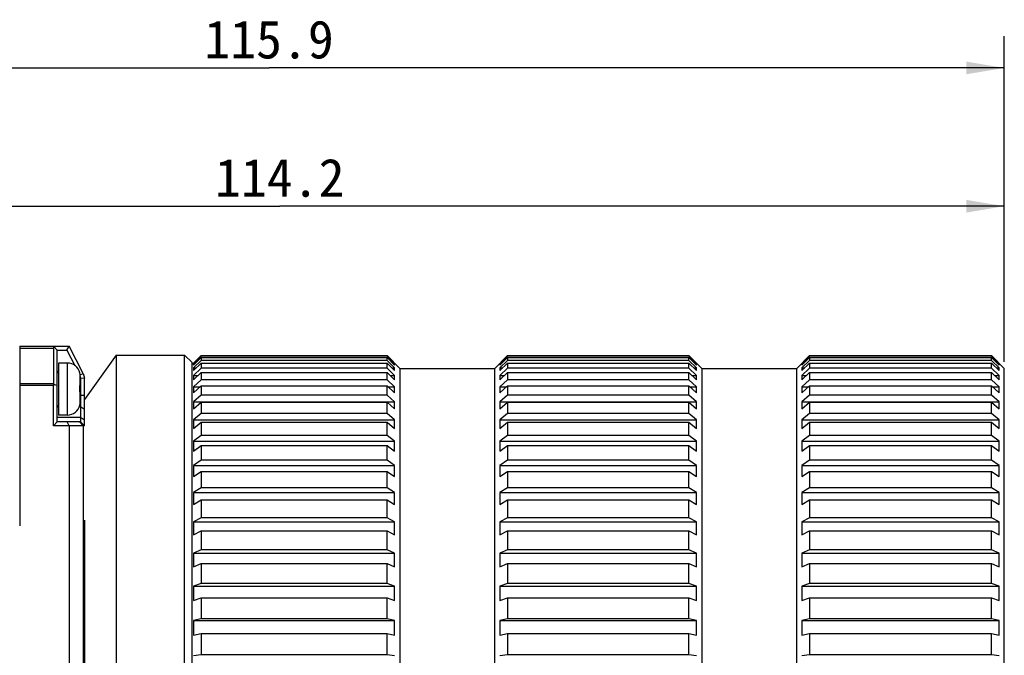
# Model space of a CAD drawing. Header units: millimetres. Extents: x 51 to 387, y 130 to 235.
# Tile 7 of 10: x 198 to 275, y 180 to 230. Entities that reach past the tile are written whole.
import ezdxf
from ezdxf.enums import TextEntityAlignment as Align

# ---------------------------------------------------------------- set-up
doc = ezdxf.new("R2010")
doc.units = ezdxf.units.MM
doc.header["$LTSCALE"] = 23.1
doc.layers.get('0').update_dxf_attribs({"linetype": 'CONTINUOUS'})
doc.layers.add('20_ALL_FEATURES', color=7, linetype='CONTINUOUS')
doc.layers.add('51__DRAFT_DIMS', color=7, linetype='CONTINUOUS')
doc.styles.get("Standard").update_dxf_attribs({"font": 'simfang.ttf'})
doc.dimstyles.new('DIMSTYLE_4', dxfattribs={"dimtxt": 3, "dimasz": 3, "dimexe": 2.5, "dimexo": 0.5, "dimgap": 0.75, "dimtad": 1, "dimdsep": 46, "dimtxsty": 'STANDARD', "dimblk": '_FILLED', "dimblk1": '_FILLED', "dimblk2": '_FILLED', "dimcen": 0.09, "dimclrt": 3, "dimazin": 2, "dimtp": 0.3, "dimtm": 0.3, "dimtfac": 1, "dimtofl": 0, "dimtmove": 0, "dimatfit": 3, "dimldrblk": '_FILLED', "dimfxl": 1, "dimtolj": 1, "dimarcsym": 0})

# ---------------------------------------------------------------- blocks, each defined once
blk = doc.blocks.new('_FILLED')
at = {"color": 0, "linetype": 'ByBlock'}
blk.add_solid([(0, 0), (-1, 0.167), (-1, -0.167)], dxfattribs=at)
blk = doc.blocks.new('*D4')
at = {"layer": '51__DRAFT_DIMS', "color": 4}
for p, q in [((159.455, 184.008), (159.455, 229.159)), ((275.355, 203.483), (275.355, 229.159)), ((159.455, 226.659), (217.405, 226.659)), ((275.355, 226.659), (217.405, 226.659))]:
    blk.add_line(p, q, dxfattribs=at)
at = {"layer": '51__DRAFT_DIMS', "color": 4, "xscale": 3, "yscale": 3, "zscale": 3, "rotation": 180}
blk.add_blockref('_FILLED', (159.455, 226.659), dxfattribs=at)
at = {"layer": '51__DRAFT_DIMS', "color": 4, "xscale": 3, "yscale": 3, "zscale": 3}
blk.add_blockref('_FILLED', (275.355, 226.659), dxfattribs=at)
at = {"layer": '51__DRAFT_DIMS', "color": 3}
blk.add_text('115.9', height=3, dxfattribs=at).set_placement((217.405, 227.409), align=Align.CENTER)
blk = doc.blocks.new('*D5')
at = {"layer": '51__DRAFT_DIMS', "color": 4}
for p, q in [((161.155, 197.371), (161.155, 218.259)), ((275.355, 203.483), (275.355, 218.259)), ((161.155, 215.759), (218.255, 215.759)), ((275.355, 215.759), (218.255, 215.759))]:
    blk.add_line(p, q, dxfattribs=at)
at = {"layer": '51__DRAFT_DIMS', "color": 4, "xscale": 3, "yscale": 3, "zscale": 3, "rotation": 180}
blk.add_blockref('_FILLED', (161.155, 215.759), dxfattribs=at)
at = {"layer": '51__DRAFT_DIMS', "color": 4, "xscale": 3, "yscale": 3, "zscale": 3}
blk.add_blockref('_FILLED', (275.355, 215.759), dxfattribs=at)
at = {"layer": '51__DRAFT_DIMS', "color": 3}
blk.add_text('114.2', height=3, dxfattribs=at).set_placement((218.255, 216.509), align=Align.CENTER)

msp = doc.modelspace()

# ---------------------------------------------------------------- linework, layer by layer
at = {"layer": '20_ALL_FEATURES', "color": 7}
for p, q in [((197.755, 204.724), (197.755, 190.573)), ((197.755, 204.724), (201.665, 204.724)), ((200.719, 204.424), (200.419, 204.724)), ((200.419, 204.559), (200.419, 201.778)), ((200.72, 198.763), (200.719, 204.424)), ((200.719, 204.424), (201.482, 204.424)), ((201.482, 204.424), (201.665, 204.724)), ((201.482, 204.424), (202.102, 203.213)), ((202.771, 202.565), (201.665, 204.724)), ((200.819, 203.401), (200.82, 199.301)), ((201.519, 203.401), (200.819, 203.401)), ((205.355, 204.033), (202.855, 200.533)), ((205.355, 204.033), (205.355, 148.433)), ((205.355, 204.033), (210.755, 204.033)), ((210.755, 148.433), (210.755, 204.033)), ((210.755, 204.033), (211.355, 203.433)), ((211.355, 203.283), (212.055, 203.983)), ((211.355, 149.033), (211.355, 203.433)), ((212.055, 203.936), (211.455, 203.338)), ((211.455, 203.241), (212.055, 203.84)), ((212.055, 203.614), (211.455, 203.024)), ((211.455, 202.804), (212.055, 203.393)), ((211.455, 203.338), (211.455, 203.241)), ((211.455, 203.338), (211.552, 203.338)), ((212.055, 203.983), (212.055, 203.936)), ((212.055, 203.983), (226.705, 203.983)), ((226.705, 203.936), (212.055, 203.936)), ((212.055, 203.84), (212.055, 203.614)), ((212.055, 203.84), (226.705, 203.84)), ((226.705, 203.614), (212.055, 203.614)), ((212.055, 203.393), (212.055, 202.993)), ((212.055, 203.393), (226.705, 203.393)), ((226.705, 203.936), (226.705, 203.983)), ((227.705, 202.983), (226.705, 203.983)), ((227.305, 203.338), (226.705, 203.936)), ((226.705, 203.614), (226.705, 203.84)), ((226.705, 203.84), (227.305, 203.241)), ((227.305, 203.024), (226.705, 203.614)), ((226.705, 202.993), (226.705, 203.393)), ((226.705, 203.393), (227.305, 202.804)), ((227.209, 203.338), (227.305, 203.338)), ((227.305, 203.241), (227.305, 203.338)), ((235.205, 202.983), (236.205, 203.983)), ((236.205, 203.936), (235.605, 203.338)), ((235.605, 203.241), (236.205, 203.84)), ((236.205, 203.614), (235.605, 203.024)), ((235.605, 202.804), (236.205, 203.393)), ((235.605, 203.338), (235.605, 203.241)), ((235.605, 203.338), (235.702, 203.338)), ((236.205, 203.983), (236.205, 203.936)), ((236.205, 203.983), (250.505, 203.983)), ((250.505, 203.936), (236.205, 203.936)), ((236.205, 203.84), (236.205, 203.614)), ((236.205, 203.84), (250.505, 203.84)), ((250.505, 203.614), (236.205, 203.614)), ((236.205, 203.393), (236.205, 202.993)), ((236.205, 203.393), (250.505, 203.393)), ((250.505, 203.936), (250.505, 203.983)), ((251.505, 202.983), (250.505, 203.983)), ((251.105, 203.338), (250.505, 203.936)), ((250.505, 203.614), (250.505, 203.84)), ((250.505, 203.84), (251.105, 203.241)), ((251.105, 203.024), (250.505, 203.614)), ((250.505, 202.993), (250.505, 203.393)), ((250.505, 203.393), (251.105, 202.804)), ((251.009, 203.338), (251.105, 203.338)), ((251.105, 203.241), (251.105, 203.338)), ((259.005, 202.983), (260.005, 203.983)), ((260.005, 203.936), (259.405, 203.338)), ((259.405, 203.241), (260.005, 203.84)), ((260.005, 203.614), (259.405, 203.024)), ((259.405, 202.804), (260.005, 203.393)), ((259.405, 203.338), (259.502, 203.338)), ((259.405, 203.338), (259.405, 203.241)), ((260.005, 203.983), (274.355, 203.983)), ((260.005, 203.983), (260.005, 203.936)), ((274.355, 203.936), (260.005, 203.936)), ((260.005, 203.84), (274.355, 203.84)), ((260.005, 203.84), (260.005, 203.614)), ((274.355, 203.614), (260.005, 203.614)), ((260.005, 203.393), (274.355, 203.393)), ((260.005, 203.393), (260.005, 202.993)), ((274.355, 203.936), (274.355, 203.983)), ((275.355, 202.983), (274.355, 203.983)), ((274.955, 203.338), (274.355, 203.936)), ((274.355, 203.614), (274.355, 203.84)), ((274.355, 203.84), (274.955, 203.241)), ((274.955, 203.024), (274.355, 203.614)), ((274.355, 202.993), (274.355, 203.393)), ((274.355, 203.393), (274.955, 202.804)), ((274.859, 203.338), (274.955, 203.338)), ((274.955, 203.241), (274.955, 203.338)), ((202.493, 202.625), (202.493, 202.626)), ((202.515, 202.47), (202.771, 202.565)), ((202.771, 202.565), (202.855, 202.213)), ((211.455, 203.024), (211.455, 202.804)), ((211.455, 203.024), (211.68, 203.024)), ((212.055, 202.993), (211.455, 202.417)), ((211.455, 202.075), (212.055, 202.65)), ((226.705, 202.993), (212.055, 202.993)), ((212.055, 202.65), (212.055, 202.078)), ((212.055, 202.65), (226.705, 202.65)), ((227.305, 202.417), (226.705, 202.993)), ((226.705, 202.078), (226.705, 202.65)), ((226.705, 202.65), (227.305, 202.075)), ((227.081, 203.024), (227.305, 203.024)), ((227.305, 202.804), (227.305, 203.024)), ((227.705, 202.983), (227.705, 149.483)), ((227.705, 202.983), (235.205, 202.983)), ((235.205, 149.483), (235.205, 202.983)), ((235.605, 203.024), (235.605, 202.804)), ((235.605, 203.024), (235.83, 203.024)), ((236.205, 202.993), (235.605, 202.417)), ((235.605, 202.075), (236.205, 202.65)), ((250.505, 202.993), (236.205, 202.993)), ((236.205, 202.65), (236.205, 202.078)), ((236.205, 202.65), (250.505, 202.65)), ((251.105, 202.417), (250.505, 202.993)), ((250.505, 202.078), (250.505, 202.65)), ((250.505, 202.65), (251.105, 202.075)), ((250.881, 203.024), (251.105, 203.024)), ((251.105, 202.804), (251.105, 203.024)), ((251.505, 202.983), (259.005, 202.983)), ((251.505, 202.983), (251.505, 149.483)), ((259.005, 149.483), (259.005, 202.983)), ((259.405, 203.024), (259.63, 203.024)), ((259.405, 203.024), (259.405, 202.804)), ((260.005, 202.993), (259.405, 202.417)), ((259.405, 202.075), (260.005, 202.65)), ((274.355, 202.993), (260.005, 202.993)), ((260.005, 202.65), (274.355, 202.65)), ((260.005, 202.65), (260.005, 202.078)), ((274.955, 202.417), (274.355, 202.993)), ((274.355, 202.078), (274.355, 202.65)), ((274.355, 202.65), (274.955, 202.075)), ((274.731, 203.024), (274.955, 203.024)), ((274.955, 202.804), (274.955, 203.024)), ((275.355, 149.483), (275.355, 202.983)), ((202.519, 201.615), (202.519, 202.377)), ((202.519, 202.328), (202.556, 202.177)), ((202.556, 202.177), (202.555, 198.764)), ((202.855, 202.213), (202.556, 202.177)), ((202.855, 198.464), (202.855, 202.213)), ((211.455, 202.417), (211.455, 202.075)), ((211.455, 202.417), (211.813, 202.417)), ((212.055, 202.078), (211.455, 201.524)), ((226.705, 202.078), (212.055, 202.078)), ((227.305, 201.524), (226.705, 202.078)), ((226.948, 202.417), (227.305, 202.417)), ((227.305, 202.075), (227.305, 202.417)), ((235.605, 202.417), (235.605, 202.075)), ((235.605, 202.417), (235.963, 202.417)), ((236.205, 202.078), (235.605, 201.524)), ((250.505, 202.078), (236.205, 202.078)), ((251.105, 201.524), (250.505, 202.078)), ((250.748, 202.417), (251.105, 202.417)), ((251.105, 202.075), (251.105, 202.417)), ((259.405, 202.417), (259.763, 202.417)), ((259.405, 202.417), (259.405, 202.075)), ((260.005, 202.078), (259.405, 201.524)), ((274.355, 202.078), (260.005, 202.078)), ((274.955, 201.524), (274.355, 202.078)), ((274.598, 202.417), (274.955, 202.417)), ((274.955, 202.075), (274.955, 202.417)), ((200.42, 198.463), (200.419, 201.643)), ((200.719, 201.643), (200.427, 201.712)), ((202.519, 201.614), (202.49, 201.614)), ((202.519, 201.576), (202.519, 201.611)), ((202.52, 200.326), (202.519, 201.126)), ((211.455, 201.063), (212.055, 201.617)), ((211.455, 201.524), (211.455, 201.063)), ((211.455, 201.524), (211.955, 201.524)), ((212.055, 201.617), (212.055, 200.88)), ((212.055, 201.617), (226.705, 201.617)), ((226.705, 200.88), (226.705, 201.617)), ((226.705, 201.617), (227.305, 201.063)), ((226.806, 201.524), (227.305, 201.524)), ((227.305, 201.063), (227.305, 201.524)), ((235.605, 201.063), (236.205, 201.617)), ((235.605, 201.524), (235.605, 201.063)), ((235.605, 201.524), (236.105, 201.524)), ((236.205, 201.617), (236.205, 200.88)), ((236.205, 201.617), (250.505, 201.617)), ((250.505, 200.88), (250.505, 201.617)), ((250.505, 201.617), (251.105, 201.063)), ((250.606, 201.524), (251.105, 201.524)), ((251.105, 201.063), (251.105, 201.524)), ((259.405, 201.063), (260.005, 201.617)), ((259.405, 201.524), (259.905, 201.524)), ((259.405, 201.524), (259.405, 201.063)), ((260.005, 201.617), (274.355, 201.617)), ((260.005, 201.617), (260.005, 200.88)), ((274.355, 200.88), (274.355, 201.617)), ((274.355, 201.617), (274.955, 201.063)), ((274.456, 201.524), (274.955, 201.524)), ((274.955, 201.063), (274.955, 201.524)), ((212.055, 200.88), (211.455, 200.353)), ((211.455, 200.353), (211.455, 199.779)), ((211.455, 200.353), (227.305, 200.353)), ((211.455, 199.779), (212.055, 200.305)), ((226.705, 200.88), (212.055, 200.88)), ((212.055, 200.305), (212.055, 199.412)), ((212.055, 200.305), (226.705, 200.305)), ((227.305, 200.353), (226.705, 200.88)), ((226.705, 199.412), (226.705, 200.305)), ((226.705, 200.305), (227.305, 199.779)), ((227.305, 199.779), (227.305, 200.353)), ((236.205, 200.88), (235.605, 200.353)), ((235.605, 200.353), (251.105, 200.353)), ((235.605, 200.353), (235.605, 199.779)), ((235.605, 199.779), (236.205, 200.305)), ((250.505, 200.88), (236.205, 200.88)), ((236.205, 200.305), (250.505, 200.305)), ((236.205, 200.305), (236.205, 199.412)), ((251.105, 200.353), (250.505, 200.88)), ((250.505, 199.412), (250.505, 200.305)), ((250.505, 200.305), (251.105, 199.779)), ((251.105, 199.779), (251.105, 200.353)), ((260.005, 200.88), (259.405, 200.353)), ((259.405, 200.353), (274.955, 200.353)), ((259.405, 200.353), (259.405, 199.779)), ((259.405, 199.779), (260.005, 200.305)), ((274.355, 200.88), (260.005, 200.88)), ((260.005, 200.305), (274.355, 200.305)), ((260.005, 200.305), (260.005, 199.412)), ((274.955, 200.353), (274.355, 200.88)), ((274.355, 199.412), (274.355, 200.305)), ((274.355, 200.305), (274.955, 199.779)), ((274.955, 199.779), (274.955, 200.353)), ((202.494, 200.077), (202.494, 200.076)), ((200.72, 198.763), (200.42, 198.463)), ((202.555, 198.764), (200.72, 198.763)), ((201.52, 199.301), (200.82, 199.301)), ((201.665, 198.464), (201.489, 198.764)), ((202.758, 198.464), (202.478, 198.764)), ((202.555, 198.764), (202.855, 198.464)), ((212.055, 199.412), (211.455, 198.918)), ((211.455, 198.918), (211.455, 198.237)), ((211.455, 198.918), (227.305, 198.918)), ((211.455, 198.237), (212.055, 198.731)), ((226.705, 199.412), (212.055, 199.412)), ((212.055, 198.731), (212.055, 197.69)), ((212.055, 198.731), (226.705, 198.731)), ((227.305, 198.918), (226.705, 199.412)), ((226.705, 197.69), (226.705, 198.731)), ((226.705, 198.731), (227.305, 198.237)), ((227.305, 198.237), (227.305, 198.918)), ((236.205, 199.412), (235.605, 198.918)), ((235.605, 198.918), (251.105, 198.918)), ((235.605, 198.918), (235.605, 198.237)), ((235.605, 198.237), (236.205, 198.731)), ((250.505, 199.412), (236.205, 199.412)), ((236.205, 198.731), (250.505, 198.731)), ((236.205, 198.731), (236.205, 197.69)), ((251.105, 198.918), (250.505, 199.412)), ((250.505, 197.69), (250.505, 198.731)), ((250.505, 198.731), (251.105, 198.237)), ((251.105, 198.237), (251.105, 198.918)), ((260.005, 199.412), (259.405, 198.918)), ((259.405, 198.918), (274.955, 198.918)), ((259.405, 198.918), (259.405, 198.237)), ((259.405, 198.237), (260.005, 198.731)), ((274.355, 199.412), (260.005, 199.412)), ((260.005, 198.731), (274.355, 198.731)), ((260.005, 198.731), (260.005, 197.69)), ((274.955, 198.918), (274.355, 199.412)), ((274.355, 197.69), (274.355, 198.731)), ((274.355, 198.731), (274.955, 198.237)), ((274.955, 198.237), (274.955, 198.918)), ((202.855, 198.464), (200.42, 198.463)), ((201.665, 198.464), (201.665, 153.996)), ((202.758, 198.464), (202.758, 153.996)), ((212.055, 197.69), (211.455, 197.234)), ((211.455, 197.234), (211.455, 196.453)), ((211.455, 197.234), (227.305, 197.234)), ((226.705, 197.69), (212.055, 197.69)), ((227.305, 197.234), (226.705, 197.69)), ((227.305, 196.453), (227.305, 197.234)), ((236.205, 197.69), (235.605, 197.234)), ((235.605, 197.234), (251.105, 197.234)), ((235.605, 197.234), (235.605, 196.453)), ((250.505, 197.69), (236.205, 197.69)), ((251.105, 197.234), (250.505, 197.69)), ((251.105, 196.453), (251.105, 197.234)), ((260.005, 197.69), (259.405, 197.234)), ((259.405, 197.234), (274.955, 197.234)), ((259.405, 197.234), (259.405, 196.453)), ((274.355, 197.69), (260.005, 197.69)), ((274.955, 197.234), (274.355, 197.69)), ((274.955, 196.453), (274.955, 197.234)), ((211.455, 196.453), (212.055, 196.909)), ((212.055, 196.909), (212.055, 195.733)), ((212.055, 196.909), (226.705, 196.909)), ((226.705, 195.733), (226.705, 196.909)), ((226.705, 196.909), (227.305, 196.453)), ((235.605, 196.453), (236.205, 196.909)), ((236.205, 196.909), (250.505, 196.909)), ((236.205, 196.909), (236.205, 195.733)), ((250.505, 195.733), (250.505, 196.909)), ((250.505, 196.909), (251.105, 196.453)), ((259.405, 196.453), (260.005, 196.909)), ((260.005, 196.909), (274.355, 196.909)), ((260.005, 196.909), (260.005, 195.733)), ((274.355, 195.733), (274.355, 196.909)), ((274.355, 196.909), (274.955, 196.453)), ((212.055, 195.733), (211.455, 195.321)), ((226.705, 195.733), (212.055, 195.733)), ((227.305, 195.321), (226.705, 195.733)), ((236.205, 195.733), (235.605, 195.321)), ((250.505, 195.733), (236.205, 195.733)), ((251.105, 195.321), (250.505, 195.733)), ((260.005, 195.733), (259.405, 195.321)), ((274.355, 195.733), (260.005, 195.733)), ((274.955, 195.321), (274.355, 195.733)), ((211.455, 195.321), (211.455, 194.449)), ((211.455, 195.321), (227.305, 195.321)), ((211.455, 194.449), (212.055, 194.861)), ((212.055, 194.861), (212.055, 193.562)), ((212.055, 194.861), (226.705, 194.861)), ((226.705, 193.562), (226.705, 194.861)), ((226.705, 194.861), (227.305, 194.449)), ((227.305, 194.449), (227.305, 195.321)), ((235.605, 195.321), (251.105, 195.321)), ((235.605, 195.321), (235.605, 194.449)), ((235.605, 194.449), (236.205, 194.861)), ((236.205, 194.861), (250.505, 194.861)), ((236.205, 194.861), (236.205, 193.562)), ((250.505, 193.562), (250.505, 194.861)), ((250.505, 194.861), (251.105, 194.449)), ((251.105, 194.449), (251.105, 195.321)), ((259.405, 195.321), (274.955, 195.321)), ((259.405, 195.321), (259.405, 194.449)), ((259.405, 194.449), (260.005, 194.861)), ((260.005, 194.861), (274.355, 194.861)), ((260.005, 194.861), (260.005, 193.562)), ((274.355, 193.562), (274.355, 194.861)), ((274.355, 194.861), (274.955, 194.449)), ((274.955, 194.449), (274.955, 195.321)), ((212.055, 193.562), (211.455, 193.198)), ((226.705, 193.562), (212.055, 193.562)), ((227.305, 193.198), (226.705, 193.562)), ((236.205, 193.562), (235.605, 193.198)), ((250.505, 193.562), (236.205, 193.562)), ((251.105, 193.198), (250.505, 193.562)), ((260.005, 193.562), (259.405, 193.198)), ((274.355, 193.562), (260.005, 193.562)), ((274.955, 193.198), (274.355, 193.562)), ((211.455, 193.198), (211.455, 192.245)), ((211.455, 193.198), (227.305, 193.198)), ((211.455, 192.245), (212.055, 192.609)), ((212.055, 192.609), (212.055, 191.202)), ((212.055, 192.609), (226.705, 192.609)), ((226.705, 191.202), (226.705, 192.609)), ((226.705, 192.609), (227.305, 192.245)), ((227.305, 192.245), (227.305, 193.198)), ((235.605, 193.198), (251.105, 193.198)), ((235.605, 193.198), (235.605, 192.245)), ((235.605, 192.245), (236.205, 192.609)), ((236.205, 192.609), (250.505, 192.609)), ((236.205, 192.609), (236.205, 191.202)), ((250.505, 191.202), (250.505, 192.609)), ((250.505, 192.609), (251.105, 192.245)), ((251.105, 192.245), (251.105, 193.198)), ((259.405, 193.198), (274.955, 193.198)), ((259.405, 193.198), (259.405, 192.245)), ((259.405, 192.245), (260.005, 192.609)), ((260.005, 192.609), (274.355, 192.609)), ((260.005, 192.609), (260.005, 191.202)), ((274.355, 191.202), (274.355, 192.609)), ((274.355, 192.609), (274.955, 192.245)), ((274.955, 192.245), (274.955, 193.198)), ((202.855, 191.011), (202.855, 160.733)), ((212.055, 191.202), (211.455, 190.889)), ((226.705, 191.202), (212.055, 191.202)), ((227.305, 190.889), (226.705, 191.202)), ((236.205, 191.202), (235.605, 190.889)), ((250.505, 191.202), (236.205, 191.202)), ((251.105, 190.889), (250.505, 191.202)), ((260.005, 191.202), (259.405, 190.889)), ((274.355, 191.202), (260.005, 191.202)), ((274.955, 190.889), (274.355, 191.202)), ((211.455, 190.889), (211.455, 189.865)), ((211.455, 190.889), (227.305, 190.889)), ((211.455, 189.865), (212.055, 190.178)), ((212.055, 190.178), (212.055, 188.677)), ((212.055, 190.178), (226.705, 190.178)), ((226.705, 188.677), (226.705, 190.178)), ((226.705, 190.178), (227.305, 189.865)), ((227.305, 189.865), (227.305, 190.889)), ((235.605, 190.889), (251.105, 190.889)), ((235.605, 190.889), (235.605, 189.865)), ((235.605, 189.865), (236.205, 190.178)), ((236.205, 190.178), (250.505, 190.178)), ((236.205, 190.178), (236.205, 188.677)), ((250.505, 188.677), (250.505, 190.178)), ((250.505, 190.178), (251.105, 189.865)), ((251.105, 189.865), (251.105, 190.889)), ((259.405, 190.889), (274.955, 190.889)), ((259.405, 190.889), (259.405, 189.865)), ((259.405, 189.865), (260.005, 190.178)), ((260.005, 190.178), (274.355, 190.178)), ((260.005, 190.178), (260.005, 188.677)), ((274.355, 188.677), (274.355, 190.178)), ((274.355, 190.178), (274.955, 189.865)), ((274.955, 189.865), (274.955, 190.889)), ((212.055, 188.677), (211.455, 188.42)), ((226.705, 188.677), (212.055, 188.677)), ((227.305, 188.42), (226.705, 188.677)), ((236.205, 188.677), (235.605, 188.42)), ((250.505, 188.677), (236.205, 188.677)), ((251.105, 188.42), (250.505, 188.677)), ((260.005, 188.677), (259.405, 188.42)), ((274.355, 188.677), (260.005, 188.677)), ((274.955, 188.42), (274.355, 188.677)), ((211.455, 188.42), (211.455, 187.336)), ((211.455, 188.42), (227.305, 188.42)), ((227.305, 187.336), (227.305, 188.42)), ((235.605, 188.42), (251.105, 188.42)), ((235.605, 188.42), (235.605, 187.336)), ((251.105, 187.336), (251.105, 188.42)), ((259.405, 188.42), (274.955, 188.42)), ((259.405, 188.42), (259.405, 187.336)), ((274.955, 187.336), (274.955, 188.42)), ((211.455, 187.336), (212.055, 187.593)), ((212.055, 187.593), (212.055, 186.017)), ((212.055, 187.593), (226.705, 187.593)), ((226.705, 186.017), (226.705, 187.593)), ((226.705, 187.593), (227.305, 187.336)), ((235.605, 187.336), (236.205, 187.593)), ((236.205, 187.593), (250.505, 187.593)), ((236.205, 187.593), (236.205, 186.017)), ((250.505, 186.017), (250.505, 187.593)), ((250.505, 187.593), (251.105, 187.336)), ((259.405, 187.336), (260.005, 187.593)), ((260.005, 187.593), (274.355, 187.593)), ((260.005, 187.593), (260.005, 186.017)), ((274.355, 186.017), (274.355, 187.593)), ((274.355, 187.593), (274.955, 187.336)), ((212.055, 186.017), (211.455, 185.817)), ((211.455, 185.817), (211.455, 184.685)), ((211.455, 185.817), (227.305, 185.817)), ((226.705, 186.017), (212.055, 186.017)), ((227.305, 185.817), (226.705, 186.017)), ((227.305, 184.685), (227.305, 185.817)), ((236.205, 186.017), (235.605, 185.817)), ((235.605, 185.817), (251.105, 185.817)), ((235.605, 185.817), (235.605, 184.685)), ((250.505, 186.017), (236.205, 186.017)), ((251.105, 185.817), (250.505, 186.017)), ((251.105, 184.685), (251.105, 185.817)), ((260.005, 186.017), (259.405, 185.817)), ((259.405, 185.817), (274.955, 185.817)), ((259.405, 185.817), (259.405, 184.685)), ((274.355, 186.017), (260.005, 186.017)), ((274.955, 185.817), (274.355, 186.017)), ((274.955, 184.685), (274.955, 185.817)), ((211.455, 184.685), (212.055, 184.885)), ((212.055, 184.885), (212.055, 183.248)), ((212.055, 184.885), (226.705, 184.885)), ((226.705, 183.248), (226.705, 184.885)), ((226.705, 184.885), (227.305, 184.685)), ((235.605, 184.685), (236.205, 184.885)), ((236.205, 184.885), (250.505, 184.885)), ((236.205, 184.885), (236.205, 183.248)), ((250.505, 183.248), (250.505, 184.885)), ((250.505, 184.885), (251.105, 184.685)), ((259.405, 184.685), (260.005, 184.885)), ((260.005, 184.885), (274.355, 184.885)), ((260.005, 184.885), (260.005, 183.248)), ((274.355, 183.248), (274.355, 184.885)), ((274.355, 184.885), (274.955, 184.685)), ((212.055, 183.248), (211.455, 183.109)), ((226.705, 183.248), (212.055, 183.248)), ((227.305, 183.109), (226.705, 183.248)), ((236.205, 183.248), (235.605, 183.109)), ((250.505, 183.248), (236.205, 183.248)), ((251.105, 183.109), (250.505, 183.248)), ((260.005, 183.248), (259.405, 183.109)), ((274.355, 183.248), (260.005, 183.248)), ((274.955, 183.109), (274.355, 183.248)), ((211.455, 183.109), (211.455, 181.942)), ((211.455, 183.109), (227.305, 183.109)), ((227.305, 181.942), (227.305, 183.109)), ((235.605, 183.109), (251.105, 183.109)), ((235.605, 183.109), (235.605, 181.942)), ((251.105, 181.942), (251.105, 183.109)), ((259.405, 183.109), (274.955, 183.109)), ((259.405, 183.109), (259.405, 181.942)), ((274.955, 181.942), (274.955, 183.109)), ((211.455, 181.942), (212.055, 182.081)), ((212.055, 182.081), (212.055, 180.404)), ((212.055, 182.081), (226.705, 182.081)), ((226.705, 180.404), (226.705, 182.081)), ((226.705, 182.081), (227.305, 181.942)), ((235.605, 181.942), (236.205, 182.081)), ((236.205, 182.081), (250.505, 182.081)), ((236.205, 182.081), (236.205, 180.404)), ((250.505, 180.404), (250.505, 182.081)), ((250.505, 182.081), (251.105, 181.942)), ((259.405, 181.942), (260.005, 182.081)), ((260.005, 182.081), (274.355, 182.081)), ((260.005, 182.081), (260.005, 180.404)), ((274.355, 180.404), (274.355, 182.081)), ((274.355, 182.081), (274.955, 181.942)), ((212.055, 180.404), (211.455, 180.326)), ((226.705, 180.404), (212.055, 180.404)), ((227.305, 180.326), (226.705, 180.404)), ((236.205, 180.404), (235.605, 180.326)), ((250.505, 180.404), (236.205, 180.404)), ((251.105, 180.326), (250.505, 180.404)), ((260.005, 180.404), (259.405, 180.326)), ((274.355, 180.404), (260.005, 180.404)), ((274.955, 180.326), (274.355, 180.404))]:
    msp.add_line(p, q, dxfattribs=at)
at = {"layer": '20_ALL_FEATURES', "color": 4}
for p, q in [((200.419, 204.559), (197.755, 204.559)), ((201.52, 199.301), (201.519, 203.401)), ((197.755, 201.778), (200.419, 201.778)), ((200.419, 201.643), (197.755, 201.643)), ((202.519, 201.588), (202.491, 201.588)), ((202.519, 200.861), (202.855, 200.861)), ((200.815, 199.941), (200.72, 199.941)), ((202.555, 199.942), (202.453, 199.942)), ((202.855, 199.73), (202.555, 199.942)), ((200.72, 199.144), (202.555, 199.145)), ((202.555, 199.145), (202.855, 198.933))]:
    msp.add_line(p, q, dxfattribs=at)
at = {"layer": '20_ALL_FEATURES', "color": 7}
for centre, radius, start, end in [((201.519, 202.401), 1, 13.00569, 90.01516), ((200.619, 202.801), 0.2, 300.01516, 355.01516), ((201.48, 202.378), 1.039, 359.96108, 13.87754), ((195.901, 201.381), 6.592, 357.84246, 2.18786), ((195.908, 201.317), 6.586, 358.39124, 0.29656), ((201.476, 200.337), 1.044, 346.18752, 0.0345), ((201.479, 200.324), 1.041, 347.69629, 0.05965), ((200.62, 199.901), 0.2, 0.01516, 60.01516), ((201.52, 200.301), 1, 270.01516, 347.02462), ((201.49, 200.322), 1.029, 346.80277, 347.68448), ((201.491, 200.322), 1.028, 346.63734, 346.8026)]:
    msp.add_arc(centre, radius, start, end, dxfattribs=at)
for centre, major_axis, ratio, start_param, end_param in [((200.719, 204.424), (0.255, -0.255), 0.617475, 3.141457, 3.694881), ((200.719, 201.643), (0.255, -0.255), 0.617475, -2.588304, -2.356451), ((200.719, 201.643), (0.212, -0.212), 0.999738, -2.588566, -2.356198)]:
    msp.add_ellipse(centre, major_axis=major_axis, ratio=ratio, start_param=start_param, end_param=end_param, dxfattribs=at)
for points, knots in [([(202.493, 202.626), (202.493, 202.626), (202.493, 202.627), (202.492, 202.627), (202.49, 202.627), (202.489, 202.627), (202.489, 202.627)], [0, 0, 0, 0, 0.185053, 0.375007, 0.635189, 1, 1, 1, 1]), ([(202.491, 202.618), (202.492, 202.619), (202.493, 202.622), (202.493, 202.624), (202.493, 202.625)], [0, 0, 0, 0, 0.610946, 1, 1, 1, 1]), ([(202.519, 201.626), (202.519, 201.626), (202.519, 201.627), (202.516, 201.628), (202.51, 201.63), (202.501, 201.631), (202.493, 201.632), (202.489, 201.632)], [0, 0, 0, 0, 0.028906, 0.080358, 0.267955, 0.574127, 1, 1, 1, 1]), ([(202.489, 201.132), (202.494, 201.132), (202.501, 201.131), (202.511, 201.13), (202.516, 201.128), (202.519, 201.127), (202.519, 201.127), (202.519, 201.126)], [0, 0, 0, 0, 0.425873, 0.732045, 0.919642, 0.971094, 1, 1, 1, 1]), ([(202.491, 201.57), (202.495, 201.571), (202.502, 201.571), (202.511, 201.573), (202.516, 201.574), (202.519, 201.575), (202.519, 201.576), (202.519, 201.576)], [0, 0, 0, 0, 0.425197, 0.730955, 0.918598, 0.970375, 1, 1, 1, 1]), ([(202.489, 200.088), (202.491, 200.086), (202.493, 200.082), (202.494, 200.079), (202.494, 200.077)], [0, 0, 0, 0, 0.632659, 1, 1, 1, 1])]:
    msp.add_open_spline(points, degree=3, knots=knots, dxfattribs=at)

# ---------------------------------------------------------------- dimensions: what is measured, and where the dimension line sits
at = {"layer": '51__DRAFT_DIMS', "color": 4}
for base, p2, picture, middle in [((159.455, 226.659), (159.455, 183.508), '*D4', (217.499, 226.659)), ((161.155, 215.759), (161.155, 196.871), '*D5', (218.332, 215.759))]:
    dim = msp.add_linear_dim(base=base, p1=(275.355, 202.983), p2=p2, angle=180, dimstyle='DIMSTYLE_4', dxfattribs=at)
    dim.commit()
    dim.dimension.update_dxf_attribs({"geometry": picture, "text_midpoint": middle, "dimtype": 160})

doc.saveas('drawing.dxf')
